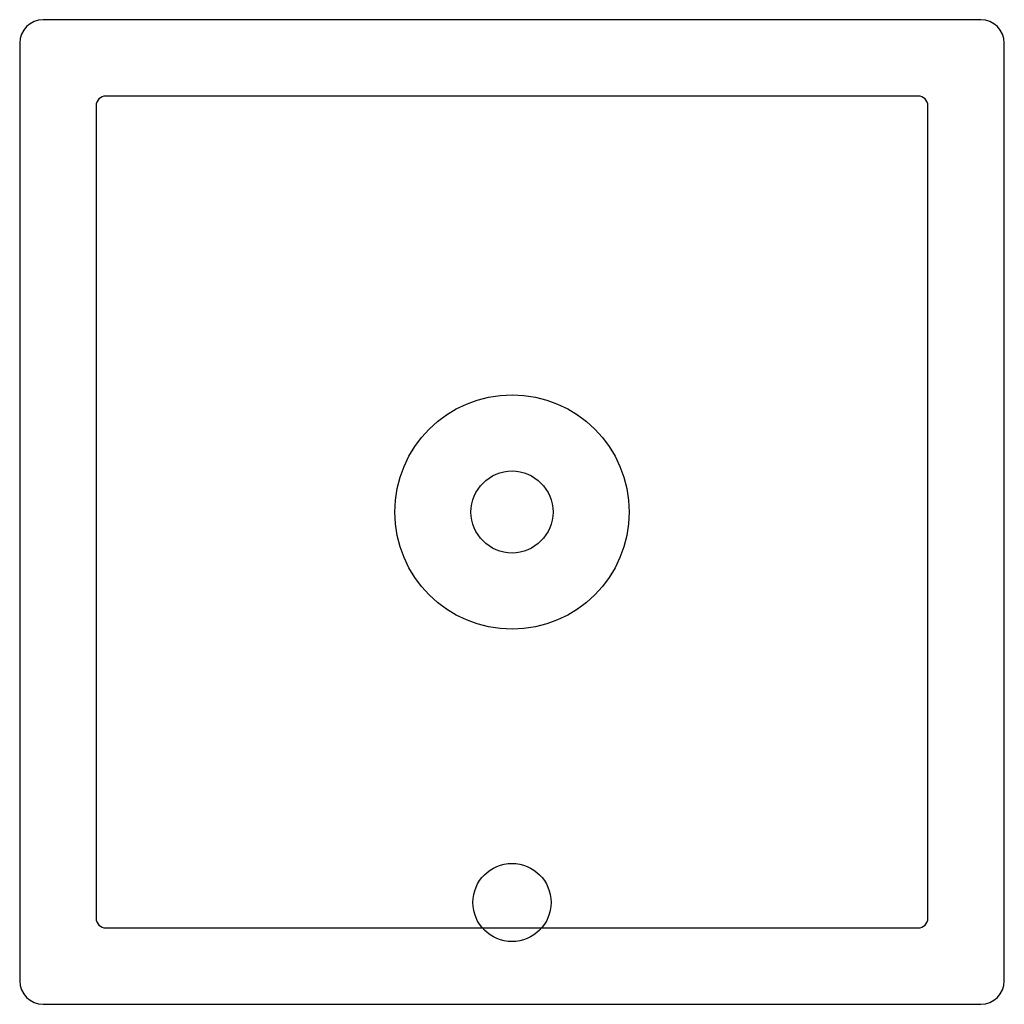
# Model space of a CAD drawing. Header units: millimetres. Extents: x -25.2 to 25.2, y -25.2 to 25.2.
import ezdxf

# ---------------------------------------------------------------- set-up
doc = ezdxf.new("R2010")
doc.units = ezdxf.units.MM

msp = doc.modelspace()

# ---------------------------------------------------------------- linework, layer by layer
at = {"layer": 'HOLES'}
for centre, radius in [((0, 0), 6), ((0, -20), 2)]:
    msp.add_circle(centre, radius, dxfattribs=at)
at = {"layer": 'OUTLINE'}
for p, q in [((24.015, 25.215), (-24.015, 25.215)), ((-25.215, 24.015), (-25.215, -24.015)), ((25.215, -24.015), (25.215, 24.015)), ((-24.015, -25.215), (24.015, -25.215))]:
    msp.add_line(p, q, dxfattribs=at)
for centre, start, end in [((-24.015, 24.015), 90, 180), ((24.015, 24.015), 0, 90), ((-24.015, -24.015), 180, 270), ((24.015, -24.015), 270, 360)]:
    msp.add_arc(centre, 1.2, start, end, dxfattribs=at)
at = {"layer": 'POCKET'}
for p, q in [((20.8, 21.3), (-20.8, 21.3)), ((-21.3, 20.8), (-21.3, -20.8)), ((21.3, -20.8), (21.3, 20.8)), ((-20.8, -21.3), (20.8, -21.3))]:
    msp.add_line(p, q, dxfattribs=at)
for centre, start, end in [((-20.8, 20.8), 90, 180), ((20.8, 20.8), 0, 90), ((-20.8, -20.8), 180, 270), ((20.8, -20.8), 270, 360)]:
    msp.add_arc(centre, 0.5, start, end, dxfattribs=at)
at = {"layer": 'TAP_DRILL'}
msp.add_circle((0, 0), 2.1, dxfattribs=at)

doc.saveas('drawing.dxf')
